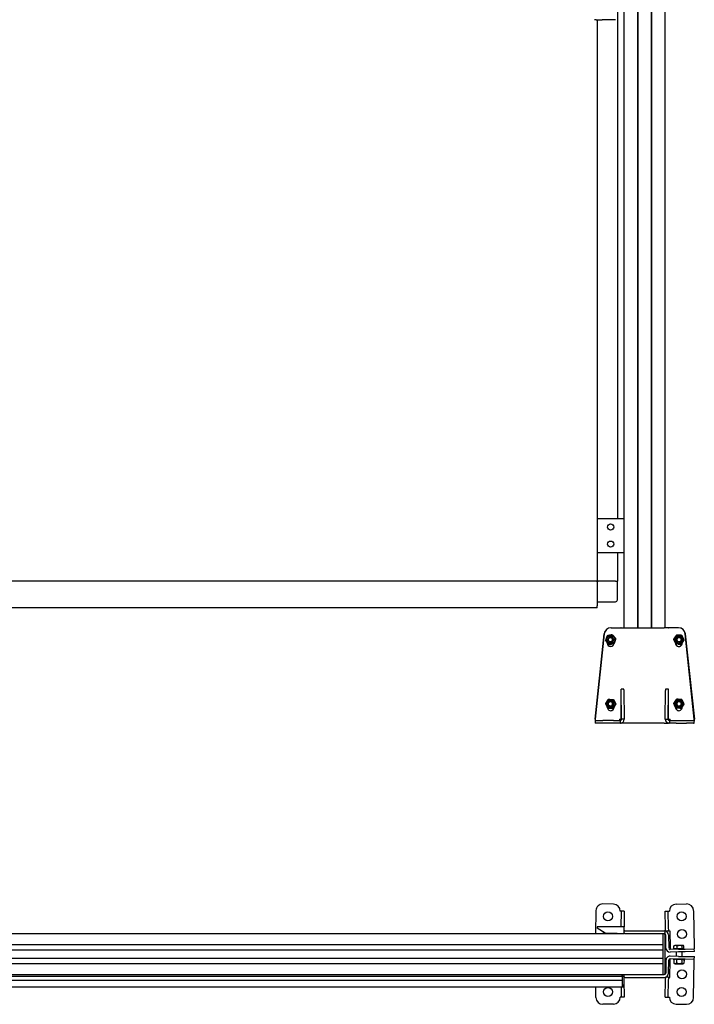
# Model space of a CAD drawing. Header units: millimetres. Extents: x 2512 to 4677, y 3159 to 6133.
# Tile 3 of 4: x 3689 to 4677, y 3159 to 4601. Entities that reach past the tile are written whole.
import ezdxf

# ---------------------------------------------------------------- set-up
doc = ezdxf.new("R2010")
doc.units = ezdxf.units.MM
doc.header["$LTSCALE"] = 25
doc.layers.add('VISIBILE', color=7, linetype='Continuous', lineweight=30)

msp = doc.modelspace()

# ---------------------------------------------------------------- linework, layer by layer
at = {"layer": 'VISIBILE'}
for p, q in [((4574.4, 3710.3), (4574.4, 6070.3)), ((4594.2, 3710.3), (4594.2, 6070.3)), ((4594.4, 3710.3), (4594.4, 6070.3)), ((4594.6, 3710.3), (4594.6, 6070.3)), ((4614.2, 3710.3), (4614.2, 6070.3)), ((4614.4, 3710.3), (4614.4, 6070.3)), ((4614.6, 3710.3), (4614.6, 6070.3)), ((4634.4, 3710.3), (4634.4, 6070.3)), ((4564.4, 5988.3), (4564.4, 3870.3)), ((4533.1, 4600.8), (4530.6, 4600.8)), ((4533.1, 4600.8), (4541.8, 4600.8)), ((4534.4, 4600.8), (4534.4, 3870.3)), ((4561.4, 4600.8), (4541.8, 4600.8)), ((4541.8, 4600.8), (4541.8, 4600.8)), ((4534.4, 3870.3), (4534.4, 3820.3)), ((4534.4, 3870.3), (4574.4, 3870.3)), ((4534.4, 3820.3), (4574.4, 3820.3)), ((4534.4, 3820.3), (4534.4, 3778.3)), ((4564.4, 3820.3), (4564.4, 3778.3)), ((4534.4, 3778.3), (3624.4, 3778.3)), ((4534.4, 3777.6), (4534.4, 3778.3)), ((4534.4, 3778.3), (4535.1, 3778.3)), ((4535.1, 3777.6), (4534.4, 3778.3)), ((4534.4, 3777.6), (4534.4, 3751.3)), ((4535.1, 3777.6), (4534.4, 3777.6)), ((4534.4, 3775.3), (4534.4, 3742.3)), ((4561.4, 3778.3), (4535.1, 3778.3)), ((4535.1, 3778.3), (4535.1, 3777.6)), ((4561.4, 3778.3), (4537.4, 3778.3)), ((4561.4, 3778.3), (4564.4, 3778.3)), ((4561.4, 3778.3), (4564.4, 3778.3)), ((4564.4, 3751.3), (4564.4, 3778.3)), ((4534.4, 3739.3), (3624.4, 3739.3)), ((4534.4, 3748.3), (4561.4, 3748.3)), ((4534.4, 3739.3), (4534.4, 3742.3)), ((4555, 3710.3), (4554.9, 3710.3)), ((4555, 3710.3), (4567.4, 3710.3)), ((4567.4, 3710.3), (4569.4, 3710.3)), ((4569.8, 3710.3), (4569.4, 3710.3)), ((4569.8, 3710.3), (4575.8, 3710.3)), ((4575.8, 3710.3), (4633, 3710.3)), ((4639, 3710.3), (4633, 3710.3)), ((4639, 3710.3), (4639.4, 3710.3)), ((4641.4, 3710.3), (4639.4, 3710.3)), ((4653.8, 3710.3), (4641.4, 3710.3)), ((4653.9, 3710.3), (4653.8, 3710.3)), ((4531.8, 3576.3), (4545, 3701.4)), ((4545, 3701.4), (4531.9, 3576.3)), ((4549.4, 3698.5), (4549.5, 3698.5)), ((4556.8, 3700), (4556.9, 3700)), ((4651.1, 3699.6), (4651, 3699.6)), ((4658.6, 3699.1), (4658.5, 3699.1)), ((4661.9, 3692.3), (4661.8, 3692.3)), ((4676.9, 3576.3), (4663.7, 3701.4)), ((4663.8, 3701.4), (4677, 3576.3)), ((4547.1, 3691.4), (4547.1, 3691.4)), ((4549.4, 3687.8), (4549.4, 3688.7)), ((4549.4, 3688.6), (4549.8, 3688.2)), ((4552, 3685.7), (4552.1, 3685.7)), ((4552.6, 3685.8), (4553, 3685.5)), ((4553, 3685.5), (4556, 3686.5)), ((4553, 3685.5), (4553.1, 3685.5)), ((4649.4, 3687.8), (4649.4, 3688.1)), ((4649.5, 3687.9), (4649.5, 3687.8)), ((4649.5, 3687.2), (4649.9, 3687.1)), ((4653.6, 3686.4), (4656.9, 3685.8)), ((4656.9, 3685.8), (4656.8, 3685.8)), ((4656.9, 3685.8), (4657.2, 3686.1)), ((4657.7, 3686.1), (4657.6, 3686.1)), ((4659.4, 3688.6), (4659.4, 3687.8)), ((4569.9, 3576.3), (4569.9, 3620.3)), ((4573.9, 3620.3), (4569.9, 3620.3)), ((4569.9, 3620.3), (4569.9, 3620.3)), ((4638.9, 3620.3), (4634.9, 3620.3)), ((4638.9, 3576.3), (4638.9, 3620.3)), ((4638.9, 3620.3), (4638.9, 3620.3)), ((4551, 3605.5), (4551.1, 3605.5)), ((4570.4, 3576.3), (4569.9, 3618.3)), ((4573.9, 3618.3), (4574.4, 3576.3)), ((4634.4, 3576.3), (4634.8, 3618.3)), ((4638.8, 3618.3), (4638.4, 3576.3)), ((4651.1, 3605.6), (4651, 3605.6)), ((4546.9, 3599.2), (4547, 3599.2)), ((4549.4, 3593.8), (4549.4, 3594.4)), ((4549.4, 3594.3), (4550.2, 3592.6)), ((4550.2, 3592.6), (4550.3, 3592.6)), ((4550.3, 3592.5), (4550.4, 3592.5)), ((4554, 3592.4), (4557.7, 3592.1)), ((4557.7, 3592.1), (4557.7, 3592.2)), ((4557.7, 3592.1), (4557.8, 3592.1)), ((4557.8, 3592.2), (4557.9, 3592.2)), ((4559.3, 3593.8), (4559.3, 3594.3)), ((4559.4, 3594.4), (4559.4, 3593.8)), ((4649.4, 3593.8), (4649.4, 3594.1)), ((4649.5, 3593.9), (4649.5, 3593.8)), ((4657.7, 3592.1), (4657.6, 3592.1)), ((4657.7, 3592.1), (4658.6, 3593.4)), ((4657.7, 3592.1), (4657.7, 3592.1)), ((4657.7, 3592.1), (4657.7, 3592.1)), ((4658.6, 3605.1), (4658.5, 3605.1)), ((4659.4, 3594.6), (4659.4, 3593.8)), ((4661.9, 3598.3), (4661.8, 3598.3)), ((4531.8, 3576.3), (4531.9, 3576.3)), ((4532.9, 3574.3), (4531.9, 3574.3)), ((4532.9, 3570.3), (4531.9, 3570.3)), ((4532.9, 3574.3), (4543, 3574.3)), ((4543, 3570.3), (4532.9, 3570.3)), ((4558.5, 3574.3), (4543, 3574.3)), ((4558.5, 3570.3), (4543, 3570.3)), ((4558.5, 3574.3), (4568.4, 3574.3)), ((4568.4, 3570.3), (4558.5, 3570.3)), ((4567.4, 3576.3), (4569.4, 3576.3)), ((4568.4, 3574.3), (4568.4, 3570.3)), ((4569.4, 3576.3), (4569.4, 3575.1)), ((4569.4, 3570.4), (4569.4, 3570.3)), ((4569.4, 3570.3), (4569.8, 3570.3)), ((4575.8, 3570.3), (4569.8, 3570.3)), ((4569.9, 3576.3), (4569.9, 3576.3)), ((4574.4, 3576.3), (4570.4, 3576.3)), ((4633, 3570.3), (4575.8, 3570.3)), ((4633, 3570.3), (4639, 3570.3)), ((4634.4, 3576.3), (4638.4, 3576.3)), ((4638.9, 3576.3), (4638.9, 3576.3)), ((4639.4, 3570.3), (4639, 3570.3)), ((4639.4, 3575.1), (4639.4, 3576.3)), ((4639.4, 3576.3), (4641.4, 3576.3)), ((4639.4, 3570.3), (4639.4, 3570.4)), ((4640.4, 3574.3), (4650.2, 3574.3)), ((4640.4, 3574.3), (4640.4, 3570.3)), ((4650.2, 3570.3), (4640.4, 3570.3)), ((4650.2, 3574.3), (4665.7, 3574.3)), ((4650.2, 3570.3), (4665.7, 3570.3)), ((4665.7, 3574.3), (4675.9, 3574.3)), ((4675.9, 3570.3), (4665.7, 3570.3)), ((4675.9, 3574.3), (4676.9, 3574.3)), ((4675.9, 3570.3), (4676.9, 3570.3)), ((4676.9, 3576.3), (4677, 3576.3)), ((4558.5, 3305.4), (4543, 3305.7)), ((4650.2, 3305.4), (4665.7, 3305.7)), ((4532.9, 3295.8), (4532.3, 3262.2)), ((4570.4, 3295.2), (4568.4, 3295.2)), ((4568.4, 3295.2), (4568.4, 3295.2)), ((4568.4, 3295.2), (4568.4, 3295.2)), ((4568.4, 3295.2), (4568.4, 3295.2)), ((4570, 3272.2), (4570.4, 3295.2)), ((4574.4, 3295.1), (4570.4, 3295.2)), ((4574.4, 3295.1), (4574, 3272.2)), ((4634.4, 3295.1), (4638.4, 3295.2)), ((4634.8, 3270.9), (4634.4, 3295.1)), ((4638.4, 3295.2), (4638.8, 3270.9)), ((4638.4, 3295.2), (4640.4, 3295.2)), ((4640.4, 3295.2), (4640.4, 3295.2)), ((4640.4, 3295.2), (4640.4, 3295.2)), ((4640.4, 3295.2), (4640.4, 3295.2)), ((4675.9, 3295.8), (4676.9, 3241.9)), ((3666.4, 3262.2), (4574.4, 3262.2)), ((4574.4, 3272.2), (4534.4, 3272.2)), ((4534.4, 3272.2), (4534.4, 3271.9)), ((4534.4, 3271.9), (4534.4, 3271.2)), ((4546.4, 3262.7), (4534.8, 3270.4)), ((4546.4, 3262.7), (4548.2, 3262.7)), ((4548.2, 3262.7), (4562.4, 3262.7)), ((4574.4, 3262.2), (4574.4, 3272.2)), ((4575.4, 3266.2), (4574.4, 3266.2)), ((4574.4, 3262.2), (4574.4, 3266.2)), ((4575.4, 3262.2), (4574.4, 3262.2)), ((4575.4, 3266.2), (4633.4, 3266.2)), ((4575.4, 3262.2), (4633.4, 3262.2)), ((4631.4, 3260.2), (4631.4, 3262.2)), ((4631.4, 3204.2), (4631.4, 3260.2)), ((4631.4, 3246.2), (4631.4, 3259.7)), ((4634.4, 3266.2), (4633.4, 3266.2)), ((4634.4, 3262.2), (4633.4, 3262.2)), ((4634.4, 3262.2), (4634.4, 3266.2)), ((4634.4, 3204.2), (4634.4, 3260.2)), ((4634.9, 3267.4), (4634.8, 3270.9)), ((4634.9, 3265.9), (4634.9, 3267.4)), ((4638.9, 3266), (4634.9, 3265.9)), ((4635.4, 3241.1), (4635, 3260.2)), ((4638.8, 3270.9), (4638.9, 3267.5)), ((4638.9, 3266), (4638.9, 3267.5)), ((4638.9, 3266.2), (4640.9, 3266.2)), ((4639, 3260.3), (4639.4, 3241.2)), ((4640.9, 3266.2), (4640.9, 3266.2)), ((4640.9, 3266.2), (4640.9, 3266.2)), ((4640.9, 3266.2), (4640.9, 3266.2)), ((4640.9, 3266.2), (4641.4, 3241.2)), ((2557.4, 3246.2), (4631.4, 3246.2)), ((4655.5, 3244.8), (4649.4, 3244.7)), ((4660.4, 3244.9), (4655.5, 3244.8)), ((4660.8, 3244.9), (4660.4, 3244.9)), ((4660.8, 3244.9), (4661.2, 3244.7)), ((4631.4, 3238.2), (2557.4, 3238.2)), ((4631.4, 3226.2), (4631.4, 3238.2)), ((4641.4, 3241.2), (4641.4, 3239.2)), ((4653.8, 3239.4), (4641.4, 3239.2)), ((4653.9, 3235.5), (4641.5, 3235.2)), ((4647, 3239.9), (4646.9, 3244.1)), ((4651.9, 3240), (4647, 3239.9)), ((4647.8, 3244.6), (4647.4, 3244.4)), ((4649.4, 3244.7), (4647.8, 3244.6)), ((4648.6, 3240), (4648.6, 3239.4)), ((4650.5, 3235.4), (4650.6, 3229)), ((4651.9, 3240), (4651.8, 3244.1)), ((4659.3, 3240.1), (4651.9, 3240)), ((4653.8, 3239.4), (4663.7, 3239.6)), ((4663.8, 3235.6), (4653.9, 3235.5)), ((4658.5, 3235.5), (4658.6, 3228.9)), ((4659.3, 3240.1), (4659.2, 3244.3)), ((4661.8, 3240.2), (4659.3, 3240.1)), ((4660.2, 3240.2), (4660.2, 3239.6)), ((4661.8, 3240.2), (4661.7, 3244.3)), ((4663.7, 3239.6), (4676.9, 3239.9)), ((4677, 3235.9), (4663.8, 3235.6)), ((4676.9, 3241.9), (4676.9, 3239.9)), ((4677, 3235.9), (4676.9, 3239.9)), ((2557.4, 3226.2), (4631.4, 3226.2)), ((4631.4, 3218.2), (2557.4, 3218.2)), ((4631.4, 3204.7), (4631.4, 3218.2)), ((4635.4, 3223.3), (4635, 3204.2)), ((4639, 3204.1), (4639.4, 3223.2)), ((4640.9, 3198.2), (4641.4, 3223.2)), ((4653.8, 3224.9), (4641.4, 3225.2)), ((4641.4, 3223.2), (4641.4, 3225.2)), ((4653.9, 3228.9), (4641.5, 3229.2)), ((4646.9, 3224.1), (4646.8, 3219.2)), ((4648.6, 3225), (4647.1, 3224.2)), ((4648.5, 3218.2), (4647.1, 3219.1)), ((4648.5, 3218.2), (4660.1, 3218)), ((4651.1, 3224), (4651, 3219.2)), ((4663.7, 3224.8), (4653.8, 3224.9)), ((4653.9, 3228.9), (4663.8, 3228.8)), ((4658.6, 3223.9), (4658.5, 3219)), ((4660.1, 3218), (4661.5, 3218.8)), ((4660.2, 3224.8), (4661.6, 3224)), ((4661.9, 3223.8), (4661.8, 3219)), ((4676.9, 3224.5), (4663.7, 3224.8)), ((4663.8, 3228.8), (4677, 3228.5)), ((4675.9, 3168.5), (4676.9, 3222.5)), ((4676.9, 3224.5), (4677, 3228.5)), ((4676.9, 3222.5), (4676.9, 3224.5)), ((2557.4, 3202.2), (4631.4, 3202.2)), ((4571.4, 3202.2), (4571.4, 3199.9)), ((4571.4, 3199.7), (4571.4, 3202.2)), ((4573.9, 3202.2), (4573.9, 3199.9)), ((4631.4, 3202.2), (4631.4, 3204.2)), ((4631.4, 3202.2), (4632.4, 3202.2)), ((4632.4, 3202.2), (4633, 3202.2)), ((2617.4, 3199.7), (4571.4, 3199.7)), ((2617.4, 3194.2), (4571.4, 3194.2)), ((4571.4, 3199.9), (4573.9, 3199.9)), ((4571.4, 3199.7), (4571.4, 3187.6)), ((4571.4, 3187.6), (4571.4, 3184.3)), ((4573.9, 3199.9), (4573.9, 3187.5)), ((4573.9, 3196.5), (4573.9, 3193.5)), ((4573.9, 3193.5), (4574.4, 3169.3)), ((4573.9, 3184.2), (4573.9, 3187.5)), ((4575.8, 3198.2), (4633, 3198.2)), ((4634.4, 3169.3), (4634.8, 3193.5)), ((4634.8, 3193.5), (4634.9, 3197)), ((4638.9, 3198.4), (4634.9, 3198.4)), ((4634.9, 3198.4), (4634.9, 3197)), ((4638.8, 3193.4), (4638.4, 3169.2)), ((4638.9, 3196.9), (4638.8, 3193.4)), ((4638.9, 3198.4), (4638.9, 3196.9)), ((4638.9, 3198.2), (4640.9, 3198.2)), ((4640.9, 3198.2), (4640.9, 3198.2)), ((4640.9, 3198.2), (4640.9, 3198.2)), ((4640.9, 3198.2), (4640.9, 3198.2)), ((2617.4, 3184.2), (4571.4, 3184.2)), ((4532.9, 3168.5), (4532.6, 3184.2)), ((4570.4, 3169.2), (4570.1, 3184.2)), ((4571.4, 3184.2), (4571.4, 3184.3)), ((4571.4, 3184.2), (4573.9, 3184.2)), ((4558.5, 3159), (4543, 3158.7)), ((4570.4, 3169.2), (4568.4, 3169.2)), ((4568.4, 3169.2), (4568.4, 3169.2)), ((4568.4, 3169.2), (4568.4, 3169.2)), ((4568.4, 3169.2), (4568.4, 3169.2)), ((4574.4, 3169.3), (4570.4, 3169.2)), ((4634.4, 3169.3), (4638.4, 3169.2)), ((4638.4, 3169.2), (4640.4, 3169.2)), ((4640.4, 3169.2), (4640.4, 3169.2)), ((4640.4, 3169.2), (4640.4, 3169.2)), ((4640.4, 3169.2), (4640.4, 3169.2)), ((4650.2, 3159), (4665.7, 3158.7))]:
    msp.add_line(p, q, dxfattribs=at)
for centre, radius in [((4554.4, 3857.8), 4.5), ((4554.4, 3832.8), 4.5), ((4550.5, 3287.5), 6.6), ((4658.3, 3287.5), 6.6), ((4658.8, 3261.5), 6.6), ((4658.8, 3202.8), 6.6), ((4550.5, 3176.9), 6.6), ((4658.3, 3176.9), 6.6)]:
    msp.add_circle(centre, radius, dxfattribs=at)
for centre, radius, start, end in [((4561.4, 3751.3), 3, 270, 0), ((4542.9, 3295.7), 10, 89, 179), ((4558.4, 3295.4), 10, 359.0573, 89), ((4650.4, 3295.4), 10, 91, 180.9427), ((4665.9, 3295.7), 10, 1, 91), ((4535.4, 3271.2), 1, 180, 236.3099), ((4550, 3261.5), 6.6, 155.5139, 174.3083), ((4550, 3261.5), 6.6, 5.6917, 10.0747), ((4562.4, 3260.7), 2, 48.5904, 90), ((4575.8, 3260.2), 6, 103.1526, 103.1538), ((4632.4, 3260.2), 2, 0, 90), ((4633, 3260.2), 2, 1, 90), ((4633, 3260.2), 6, 1, 76.8462), ((4641.4, 3241.2), 6, 181, 271), ((4641.4, 3241.2), 2, 181, 271), ((4641.4, 3223.2), 6, 89, 179), ((4641.4, 3223.2), 2, 89, 179), ((4632.4, 3204.2), 2, 270, 0), ((4633, 3204.2), 2, 270, 359), ((4633, 3204.2), 6, 270, 359), ((4575.8, 3204.2), 6, 251.8866, 270), ((4542.9, 3168.7), 10, 181, 271), ((4558.4, 3169), 10, 271, 0.9427), ((4650.4, 3169), 10, 179.0573, 269), ((4665.9, 3168.7), 10, 269, 359)]:
    msp.add_arc(centre, radius, start, end, dxfattribs=at)
for centre, major_axis, ratio, start_param, end_param in [((4555, 3700.3), (0, 10), 0.999848, 0, 1.466077), ((4554.9, 3700.3), (0, 10), 0.999848, 0, 1.466077), ((4653.8, 3700.3), (0, 10), 0.999848, 4.817109, 6.283185), ((4653.9, 3700.3), (0, 10), 0.999848, 4.817109, 6.283185), ((4554, 3692.8), (0, 3.23), 0.999848, 3.013883, 6.410895), ((4654.7, 3692.8), (0, -3.23), 0.999848, 3.013883, 6.410895), ((4554.4, 3687.8), (0, -5), 0.999848, 4.712389, 7.72404), ((4554.3, 3687.8), (0, -5), 0.999848, 0.006982, 1.437905), ((4654.4, 3687.8), (0, -5), 0.999848, 4.712389, 7.853982), ((4654.5, 3687.8), (0, -5), 0.999848, 4.712389, 6.276203), ((4569.9, 3616.3), (0, 4), 0.017452, 5.235988, 6.283185), ((4573.9, 3616.3), (0, 4), 0.017452, 5.235988, 6.283185), ((4634.9, 3616.3), (0, 4), 0.017452, 0, 1.047198), ((4638.9, 3616.3), (0, 4), 0.017452, 0, 1.047198), ((4554.4, 3593.8), (0, -5), 0.999848, 4.712389, 7.853982), ((4554, 3598.8), (0, 3.23), 0.999848, 3.013883, 6.410895), ((4554.3, 3593.8), (0, -5), 0.999848, 0.006982, 1.570796), ((4654.4, 3593.8), (0, -5), 0.999848, 4.712389, 7.853982), ((4654.5, 3593.8), (0, -5), 0.999848, 4.712389, 6.276203), ((4654.7, 3598.8), (0, -3.23), 0.999848, 3.013883, 6.410895), ((4531.9, 3576.3), (0, -6), 0.017452, 4.712389, 6.283185), ((4531.9, 3576.3), (0, -2), 0.017452, 4.712389, 6.283185), ((4567.4, 3576.3), (0, -2), 0.017452, 4.712389, 6.283185), ((4567.9, 3576.3), (0, -2), 0.999848, 0, 1.570796), ((4568.4, 3576.3), (0, -6), 0.999848, 0.000254, 1.570796), ((4568.4, 3576.3), (0, -2), 0.999848, 0, 1.570796), ((4640.4, 3576.3), (0, -6), 0.999848, 4.712389, 6.282931), ((4640.4, 3576.3), (0, -2), 0.999848, 4.712389, 6.283185), ((4640.9, 3576.3), (0, -2), 0.999848, 4.712389, 6.283185), ((4641.4, 3576.3), (0, -2), 0.017452, 0, 1.570796), ((4676.9, 3576.3), (0, -6), 0.017452, 0, 1.570796), ((4676.9, 3576.3), (0, -2), 0.017452, 0, 1.570796)]:
    msp.add_ellipse(centre, major_axis=major_axis, ratio=ratio, start_param=start_param, end_param=end_param, dxfattribs=at)
for centre, major_axis in [((4554.5, 3692.8), (0, -5.8)), ((4554.5, 3692.8), (0, -4)), ((4554.5, 3692.8), (0, -3.32)), ((4654.3, 3692.8), (0, -5.8)), ((4654.3, 3692.8), (0, -4)), ((4654.3, 3692.8), (0, -3.32)), ((4554.5, 3598.8), (0, -5.8)), ((4554.5, 3598.8), (0, -4)), ((4554.5, 3598.8), (0, -3.32)), ((4654.3, 3598.8), (0, -5.8)), ((4654.3, 3598.8), (0, -4)), ((4654.3, 3598.8), (0, -3.32))]:
    msp.add_ellipse(centre, major_axis=major_axis, ratio=0.999848, dxfattribs=at)
for points, weights in [([(4549.4, 3698.5), (4548.2, 3694.9), (4547.1, 3691.4)], [1, 1.15470053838, 1]), ([(4547.1, 3691.4), (4548.3, 3694.9), (4549.5, 3698.5)], [1, 1.15470053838, 1]), ([(4556.8, 3700), (4553.1, 3699.2), (4549.4, 3698.5)], [1, 1.15470053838, 1]), ([(4549.5, 3698.5), (4553.2, 3699.2), (4556.9, 3700)], [1, 1.15470053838, 1]), ([(4556.9, 3700), (4559.4, 3697.1), (4561.8, 3694.3)], [1, 1.15470053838, 1]), ([(4561.8, 3694.3), (4560.7, 3690.8), (4559.5, 3687.2)], [1, 1.15470053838, 1]), ([(4646.8, 3693.4), (4648.9, 3696.5), (4651, 3699.6)], [1, 1.15470053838, 1]), ([(4650.1, 3686.6), (4648.4, 3690), (4646.8, 3693.4)], [1, 1.15470053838, 1]), ([(4651, 3699.6), (4654.7, 3699.3), (4658.5, 3699.1)], [1, 1.15470053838, 1]), ([(4658.6, 3699.1), (4654.8, 3699.3), (4651.1, 3699.6)], [1, 1.15470053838, 1]), ([(4661.8, 3692.3), (4659.7, 3689.2), (4657.6, 3686.1)], [1, 1.15470053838, 1]), ([(4657.7, 3686.1), (4659.8, 3689.2), (4661.9, 3692.3)], [1, 1.15470053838, 1]), ([(4658.5, 3699.1), (4660.1, 3695.7), (4661.8, 3692.3)], [1, 1.15470053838, 1]), ([(4661.9, 3692.3), (4660.2, 3695.7), (4658.6, 3699.1)], [1, 1.15470053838, 1]), ([(4547.1, 3691.4), (4549.5, 3688.5), (4552, 3685.7)], [1, 1.15470053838, 1]), ([(4552.1, 3685.7), (4549.6, 3688.5), (4547.1, 3691.4)], [1, 1.15470053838, 1]), ([(4559.5, 3687.2), (4555.8, 3686.5), (4552.1, 3685.7)], [1, 1.15470053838, 1]), ([(4553.1, 3685.5), (4554.8, 3686), (4556.2, 3686.6)], [1, 1.0328283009, 1.00886821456]), ([(4649.5, 3687.1), (4649.7, 3687.1), (4649.9, 3687.1)], [1.00190401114, 1.00520673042, 1.00787056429]), ([(4657.6, 3686.1), (4653.8, 3686.4), (4650.1, 3686.6)], [1, 1.15470053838, 1]), ([(4653.5, 3686.4), (4655, 3686.1), (4656.8, 3685.8)], [1.00750451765, 1.03373297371, 1]), ([(4551, 3605.5), (4548.9, 3602.4), (4546.9, 3599.2)], [1, 1.15470053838, 1]), ([(4547, 3599.2), (4549.1, 3602.4), (4551.1, 3605.5)], [1, 1.15470053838, 1]), ([(4551.1, 3605.5), (4554.8, 3605.3), (4558.6, 3605.1)], [1, 1.15470053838, 1]), ([(4646.8, 3599.4), (4648.9, 3602.5), (4651, 3605.6)], [1, 1.15470053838, 1]), ([(4651, 3605.6), (4654.7, 3605.3), (4658.5, 3605.1)], [1, 1.15470053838, 1]), ([(4658.6, 3605.1), (4654.8, 3605.3), (4651.1, 3605.6)], [1, 1.15470053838, 1]), ([(4546.9, 3599.2), (4548.6, 3595.9), (4550.3, 3592.5)], [1, 1.15470053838, 1]), ([(4550.4, 3592.5), (4548.7, 3595.9), (4547, 3599.2)], [1, 1.15470053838, 1]), ([(4550.3, 3592.5), (4554.1, 3592.4), (4557.8, 3592.2)], [1, 1.15470053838, 1]), ([(4557.9, 3592.2), (4554.2, 3592.4), (4550.4, 3592.5)], [1, 1.15470053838, 1]), ([(4557.8, 3592.1), (4557.8, 3592.1), (4557.8, 3592.2)], [1, 1.00064946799, 1.00127670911]), ([(4562, 3598.5), (4560, 3595.3), (4557.9, 3592.2)], [1, 1.15470053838, 1]), ([(4558.6, 3605.1), (4560.3, 3601.8), (4562, 3598.5)], [1, 1.15470053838, 1]), ([(4650.1, 3592.6), (4648.4, 3596), (4646.8, 3599.4)], [1, 1.15470053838, 1]), ([(4657.6, 3592.1), (4653.8, 3592.4), (4650.1, 3592.6)], [1, 1.15470053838, 1]), ([(4661.8, 3598.3), (4659.7, 3595.2), (4657.6, 3592.1)], [1, 1.15470053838, 1]), ([(4657.7, 3592.1), (4659.8, 3595.2), (4661.9, 3598.3)], [1, 1.15470053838, 1]), ([(4658.5, 3605.1), (4660.1, 3601.7), (4661.8, 3598.3)], [1, 1.15470053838, 1]), ([(4661.9, 3598.3), (4660.2, 3601.7), (4658.6, 3605.1)], [1, 1.15470053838, 1]), ([(4655.5, 3244.8), (4653.8, 3244.8), (4651.8, 3244.1)], [1, 1.0379548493, 1]), ([(4659.2, 3244.3), (4657.2, 3244.8), (4655.5, 3244.8)], [1, 1.0379548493, 1]), ([(4660.4, 3244.9), (4659.9, 3244.9), (4659.2, 3244.3)], [1, 1.0379548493, 1]), ([(4661.7, 3244.3), (4661, 3244.9), (4660.4, 3244.9)], [1, 1.0379548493, 1]), ([(4649.4, 3244.7), (4648.2, 3244.7), (4646.9, 3244.1)], [1, 1.0379548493, 1]), ([(4646.9, 3244.1), (4647.2, 3244.3), (4647.4, 3244.4)], [1, 1.01430688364, 1.01782795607]), ([(4651.8, 3244.1), (4650.5, 3244.7), (4649.4, 3244.7)], [1, 1.0379548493, 1]), ([(4647.1, 3219.1), (4646.9, 3219.2), (4646.8, 3219.2)], [1.01955305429, 1.0104874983, 1]), ([(4646.8, 3219.2), (4648.9, 3218.1), (4651, 3219.2)], [1, 1.15470053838, 1]), ([(4651.1, 3224), (4649, 3225.1), (4646.9, 3224.1)], [1, 1.15470053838, 1]), ([(4646.9, 3224.1), (4647, 3224.2), (4647.1, 3224.2)], [1, 1.0104874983, 1.01955305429]), ([(4651, 3219.2), (4654.7, 3218), (4658.5, 3219)], [1, 1.15470053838, 1]), ([(4658.6, 3223.9), (4654.8, 3225), (4651.1, 3224)], [1, 1.15470053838, 1]), ([(4658.5, 3219), (4660.1, 3217.9), (4661.8, 3219)], [1, 1.15470053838, 1]), ([(4661.9, 3223.8), (4660.2, 3224.9), (4658.6, 3223.9)], [1, 1.15470053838, 1])]:
    msp.add_rational_spline(points, weights, degree=2, dxfattribs=at)

doc.saveas('drawing.dxf')
